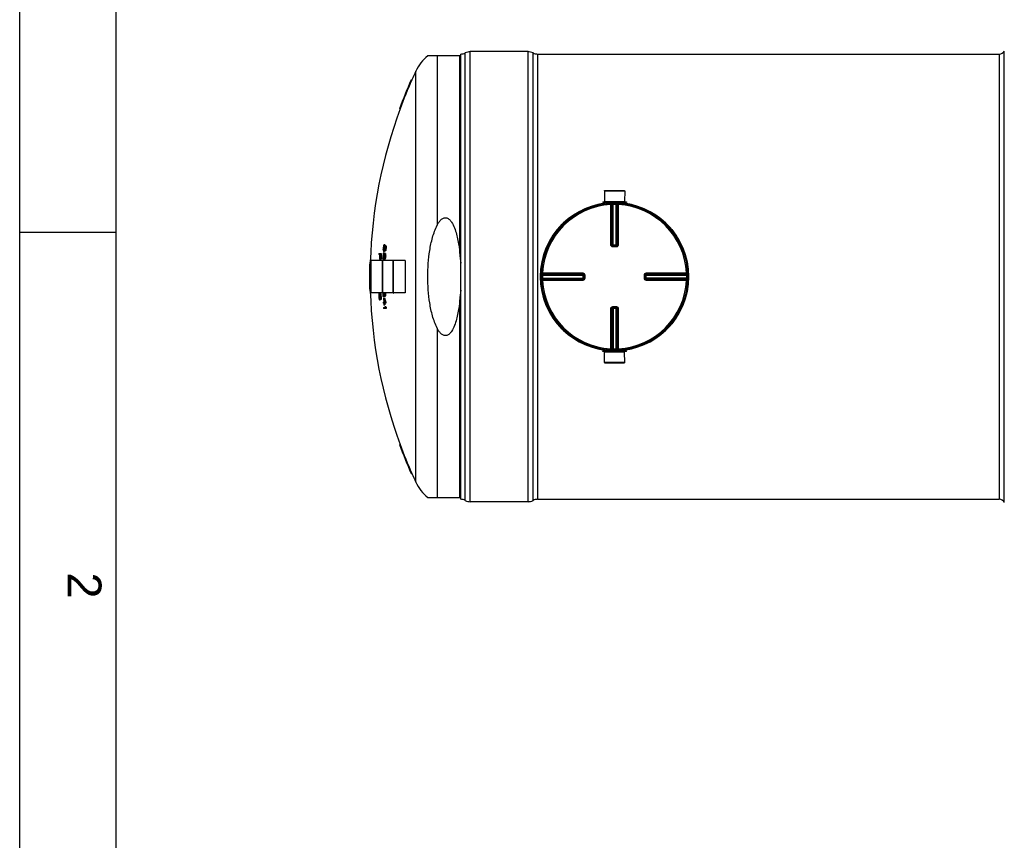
# Model space of a CAD drawing. Header units: millimetres. Extents: x 0 to 420, y 0 to 297.
# Tile 2 of 31: x 0 to 102, y 85 to 171. Entities that reach past the tile are written whole.
import ezdxf

# ---------------------------------------------------------------- set-up
doc = ezdxf.new("R2010")
doc.units = ezdxf.units.MM
doc.header["$LTSCALE"] = 23.1
doc.layers.get('0').update_dxf_attribs({"linetype": 'CONTINUOUS'})
for name, color, linetype in [('01_GLOBAL', 7, 'CONTINUOUS'), ('AXES_REF', 7, 'CONTINUOUS'), ('SURFACES', 7, 'CONTINUOUS')]:
    doc.layers.add(name, color=color, linetype=linetype)
doc.styles.add('TEXTSTYLE_2', font='arial.ttf')

# ---------------------------------------------------------------- blocks, each defined once
blk = doc.blocks.new('MARGEA3_BL0', base_point=(210.000078, 148.5))
at = {"color": 7, "linetype": 'Continuous'}
for p, q in [((0.000078, 0), (0.000078, 297)), ((10.000078, 287.000001), (10.000078, 10.000001)), ((0.000078, 148.500001), (10.000078, 148.500001))]:
    blk.add_line(p, q, dxfattribs=at)
at = {"color": 7, "linetype": 'Continuous', "style": 'TEXTSTYLE_2', "oblique": 0.00001872}
blk.add_text('2', height=3.5, rotation=270, dxfattribs=at).set_placement((5.000078, 113.125001))

msp = doc.modelspace()

# ---------------------------------------------------------------- linework, layer by layer
at = {"color": 7, "linetype": 'Continuous'}
for p, q in [((0, 0), (0, 297)), ((45.86, 120.72), (45.86, 167)), ((52.86, 167.25), (46.86, 167.25)), ((53.86, 167), (101.86, 167)), ((45.86, 166.81), (42.44, 166.81)), ((40.72, 164.31), (40.78, 164.31)), ((39.5, 161.31), (39.57, 161.31)), ((60.81, 152.79), (60.81, 151.69)), ((60.81, 152.79), (62.92, 152.79)), ((62.92, 152.79), (62.91, 151.69)), ((60.63, 151.64), (60.63, 151.56)), ((60.63, 151.64), (63.09, 151.64)), ((60.63, 151.56), (63.09, 151.56)), ((60.81, 151.69), (60.86, 151.64)), ((60.81, 151.69), (62.91, 151.69)), ((60.81, 151.55), (60.81, 151.48)), ((62.91, 151.69), (62.86, 151.64)), ((62.91, 151.55), (62.91, 151.48)), ((63.09, 151.64), (63.09, 151.56)), ((37.82, 146.59), (37.81, 146.67)), ((37.9, 146.76), (37.84, 146.76)), ((37.84, 146.76), (37.84, 146.69)), ((37.9, 146.69), (37.84, 146.69)), ((37.84, 146.69), (37.84, 146.63)), ((37.89, 146.63), (37.84, 146.63)), ((37.86, 146.99), (37.85, 146.91)), ((37.91, 146.91), (37.85, 146.91)), ((37.93, 146.48), (37.85, 146.48)), ((37.92, 146.99), (37.86, 146.99)), ((37.86, 146.59), (37.87, 146.59)), ((37.94, 147.04), (37.87, 147.04)), ((37.95, 147.06), (37.89, 147.06)), ((37.89, 146.63), (37.9, 146.69)), ((37.95, 146.52), (37.89, 146.52)), ((37.96, 147.18), (37.9, 147.18)), ((37.9, 146.69), (37.91, 146.76)), ((37.9, 146.76), (37.9, 146.7)), ((37.92, 146.99), (37.91, 146.91)), ((37.91, 146.88), (37.92, 146.95)), ((37.93, 146.67), (37.91, 146.59)), ((37.97, 146.59), (37.91, 146.59)), ((37.94, 147.04), (37.92, 146.99)), ((37.92, 146.95), (37.94, 147.03)), ((37.98, 146.67), (37.93, 146.67)), ((37.95, 146.93), (37.94, 146.88)), ((38.01, 146.88), (37.94, 146.88)), ((38, 146.76), (37.94, 146.76)), ((37.96, 146.99), (37.95, 146.93)), ((38.01, 146.93), (37.95, 146.93)), ((37.96, 146.54), (37.95, 146.52)), ((38, 146.99), (37.96, 146.99)), ((37.97, 146.58), (37.96, 146.54)), ((37.97, 146.65), (37.98, 146.67)), ((38.03, 146.54), (37.97, 146.54)), ((37.98, 147.12), (38.06, 147.12)), ((37.99, 147.01), (37.98, 147.01)), ((37.98, 146.67), (38, 146.71)), ((38.04, 146.56), (37.98, 146.56)), ((38, 146.76), (37.99, 146.69)), ((38.01, 146.93), (38, 146.99)), ((38, 146.71), (38, 146.76)), ((38.07, 146.61), (38, 146.61)), ((38.01, 146.88), (38.01, 146.93)), ((38.01, 146.91), (38.01, 146.88)), ((38.08, 147.1), (38.02, 147.1)), ((38.09, 146.69), (38.02, 146.69)), ((38.1, 147.03), (38.03, 147.03)), ((38.03, 147.03), (38.04, 146.95)), ((38.1, 146.78), (38.03, 146.78)), ((38.1, 146.95), (38.04, 146.95)), ((38.04, 146.95), (38.04, 146.88)), ((38.1, 146.88), (38.04, 146.88)), ((38.1, 147.03), (38.1, 146.95)), ((38.1, 146.95), (38.1, 146.88)), ((61.67, 147.06), (61.67, 147.06)), ((61.67, 147.06), (62.05, 147.06)), ((62.06, 147.06), (62.05, 147.06)), ((36.5, 145.52), (36.5, 142.2)), ((37.43, 146.15), (37.35, 146.15)), ((37.36, 146.27), (37.6, 146.27)), ((37.49, 145.67), (37.41, 145.67)), ((37.51, 146.15), (37.46, 146.15)), ((37.57, 145.59), (37.49, 145.59)), ((37.73, 142.15), (37.73, 145.57)), ((37.73, 145.57), (37.77, 145.57)), ((37.78, 145.75), (37.77, 145.83)), ((37.77, 142.15), (37.77, 145.57)), ((37.81, 146.14), (37.8, 146.07)), ((37.86, 146.07), (37.8, 146.07)), ((37.86, 145.92), (37.8, 145.92)), ((37.8, 145.92), (37.8, 145.84)), ((37.86, 145.84), (37.8, 145.84)), ((37.8, 145.84), (37.8, 145.79)), ((37.85, 145.79), (37.8, 145.79)), ((37.87, 146.14), (37.81, 146.14)), ((37.89, 145.64), (37.81, 145.64)), ((37.82, 145.75), (37.83, 145.75)), ((37.89, 146.2), (37.83, 146.2)), ((37.9, 146.22), (37.84, 146.22)), ((37.91, 146.33), (37.85, 146.33)), ((37.85, 145.79), (37.86, 145.84)), ((37.91, 145.68), (37.85, 145.68)), ((37.87, 146.14), (37.86, 146.07)), ((37.86, 145.84), (37.87, 145.92)), ((37.86, 145.92), (37.86, 145.86)), ((37.89, 146.2), (37.87, 146.14)), ((37.87, 146.03), (37.88, 146.11)), ((37.88, 145.83), (37.87, 145.75)), ((37.93, 145.75), (37.87, 145.75)), ((37.88, 146.11), (37.89, 146.18)), ((37.94, 145.83), (37.88, 145.83)), ((37.96, 145.92), (37.89, 145.92)), ((37.91, 146.09), (37.9, 146.03)), ((37.96, 146.03), (37.9, 146.03)), ((37.92, 146.14), (37.91, 146.09)), ((37.96, 146.09), (37.91, 146.09)), ((37.92, 145.7), (37.91, 145.68)), ((37.96, 146.14), (37.92, 146.14)), ((37.93, 145.73), (37.92, 145.7)), ((37.93, 146.28), (38.01, 146.28)), ((37.94, 146.16), (37.93, 146.16)), ((37.93, 145.81), (37.94, 145.83)), ((37.99, 145.69), (37.93, 145.69)), ((37.94, 145.83), (37.95, 145.86)), ((38, 145.71), (37.94, 145.71)), ((37.96, 145.92), (37.95, 145.85)), ((37.95, 145.86), (37.96, 145.92)), ((37.96, 146.09), (37.96, 146.14)), ((37.97, 146.03), (37.96, 146.09)), ((37.96, 146.06), (37.96, 146.03)), ((38.03, 145.77), (37.96, 145.77)), ((38.03, 146.26), (37.97, 146.26)), ((38.04, 145.84), (37.98, 145.84)), ((38.05, 146.18), (37.99, 146.18)), ((37.99, 146.18), (37.99, 146.11)), ((38.05, 146.11), (37.99, 146.11)), ((37.99, 146.11), (37.99, 146.03)), ((38.06, 146.03), (37.99, 146.03)), ((38.05, 145.94), (37.99, 145.94)), ((38.05, 146.18), (38.05, 146.11)), ((38.05, 146.11), (38.06, 146.03)), ((38.83, 142.15), (38.83, 145.57)), ((38.83, 145.57), (38.87, 145.57)), ((38.87, 142.15), (38.87, 145.57)), ((40.1, 145.52), (40.1, 142.2)), ((36.41, 145.36), (36.47, 145.36)), ((36.38, 143.96), (36.47, 143.96)), ((36.38, 143.76), (36.47, 143.76)), ((58.66, 144.05), (58.66, 144.05)), ((58.66, 144.05), (58.66, 144.04)), ((58.66, 144.04), (58.66, 143.67)), ((58.66, 143.67), (58.66, 143.66)), ((58.66, 143.66), (58.66, 143.66)), ((65.06, 144.04), (65.07, 144.05)), ((65.06, 143.67), (65.06, 144.04)), ((65.07, 143.66), (65.06, 143.67)), ((36.41, 142.36), (36.47, 142.36)), ((37.43, 141.94), (37.36, 141.94)), ((37.36, 141.94), (37.36, 141.88)), ((37.42, 141.88), (37.36, 141.88)), ((37.36, 141.88), (37.36, 141.79)), ((37.42, 141.79), (37.36, 141.79)), ((37.36, 141.79), (37.37, 141.69)), ((37.43, 141.69), (37.37, 141.69)), ((37.37, 141.69), (37.38, 141.64)), ((37.45, 142.01), (37.38, 142.01)), ((37.44, 141.64), (37.38, 141.64)), ((37.4, 142.12), (37.5, 142.12)), ((37.46, 141.56), (37.4, 141.56)), ((37.43, 142.03), (37.41, 142.03)), ((37.43, 141.94), (37.42, 141.88)), ((37.42, 141.88), (37.42, 141.79)), ((37.42, 141.79), (37.43, 141.69)), ((37.43, 141.69), (37.44, 141.64)), ((37.43, 141.54), (37.45, 141.54)), ((37.52, 141.45), (37.43, 141.45)), ((37.52, 142.1), (37.45, 142.1)), ((37.45, 142.02), (37.45, 142.01)), ((37.46, 141.56), (37.47, 141.56)), ((37.53, 142.09), (37.47, 142.09)), ((37.55, 142.05), (37.48, 142.05)), ((37.49, 141.88), (37.48, 141.94)), ((37.54, 141.47), (37.48, 141.47)), ((37.55, 141.49), (37.49, 141.49)), ((37.56, 141.99), (37.5, 141.99)), ((37.5, 141.64), (37.5, 141.69)), ((37.58, 141.9), (37.51, 141.9)), ((37.57, 141.52), (37.51, 141.52)), ((37.58, 141.79), (37.52, 141.79)), ((37.59, 141.67), (37.52, 141.67)), ((37.58, 141.58), (37.52, 141.58)), ((37.73, 142.15), (37.77, 142.15)), ((37.85, 141.81), (37.77, 141.81)), ((37.84, 141.66), (37.93, 141.66)), ((37.94, 141.96), (37.9, 141.96)), ((37.92, 141.93), (37.93, 141.93)), ((38, 141.81), (37.93, 141.81)), ((37.94, 141.96), (37.95, 142.02)), ((37.95, 142.02), (37.95, 142.01)), ((37.95, 142.02), (37.95, 142.01)), ((38.02, 141.83), (37.95, 141.83)), ((37.97, 142.19), (37.98, 142.17)), ((37.97, 142.19), (37.98, 142.17)), ((37.98, 141.98), (37.97, 141.91)), ((38.03, 141.91), (37.97, 141.91)), ((38.04, 142.17), (37.98, 142.17)), ((38.04, 142.09), (37.98, 142.09)), ((38.04, 141.98), (37.98, 141.98)), ((38.04, 141.98), (38.03, 141.91)), ((38.04, 142.19), (38.04, 142.17)), ((38.04, 142.19), (38.04, 142.17)), ((38.83, 142.15), (38.87, 142.15)), ((37.8, 141.21), (37.86, 141.21)), ((37.87, 141.1), (37.8, 141.1)), ((37.83, 140.65), (38.01, 140.65)), ((38.12, 140.54), (37.84, 140.54)), ((37.97, 140.91), (37.88, 140.91)), ((37.89, 141.21), (37.98, 141.21)), ((38.09, 141.1), (37.89, 141.1)), ((37.97, 140.76), (38.07, 140.76)), ((38.08, 141.21), (38.02, 141.21)), ((38.11, 140.65), (38.05, 140.65)), ((61.67, 140.65), (61.67, 140.65)), ((62.05, 140.65), (61.67, 140.65)), ((62.05, 140.65), (62.06, 140.65)), ((60.81, 136.17), (60.81, 136.23)), ((62.91, 136.17), (62.91, 136.23)), ((60.63, 136.08), (60.63, 136.16)), ((63.09, 136.16), (60.63, 136.16)), ((63.09, 136.08), (60.63, 136.08)), ((60.81, 136.03), (60.86, 136.08)), ((60.81, 134.93), (60.81, 136.03)), ((62.91, 136.03), (60.81, 136.03)), ((62.91, 136.03), (62.86, 136.08)), ((62.92, 134.93), (62.91, 136.03)), ((63.09, 136.08), (63.09, 136.16)), ((62.92, 134.93), (60.81, 134.93)), ((39.5, 126.41), (39.57, 126.41)), ((40.72, 123.41), (40.78, 123.41)), ((42.44, 120.91), (45.86, 120.91)), ((52.86, 120.47), (46.86, 120.47)), ((53.86, 120.72), (101.86, 120.72))]:
    msp.add_line(p, q, dxfattribs=at)
at = {"color": 9, "linetype": 'Continuous'}
for p, q in [((46.33, 120.6), (46.33, 167.11)), ((46.86, 120.47), (46.86, 167.25)), ((52.86, 120.47), (52.86, 167.25)), ((53.39, 120.6), (53.39, 167.11)), ((53.86, 167), (53.86, 120.72)), ((43.41, 166.81), (43.41, 149.21)), ((45.76, 146.27), (45.76, 166.81)), ((60.81, 151.55), (61.48, 151.55)), ((62.25, 151.55), (62.91, 151.55)), ((61.47, 151.45), (61.47, 151.35)), ((61.47, 147.16), (61.47, 151.35)), ((61.57, 147.16), (61.57, 151.35)), ((61.6, 151.35), (61.6, 147.16)), ((61.7, 151.46), (61.7, 151.36)), ((61.7, 147.06), (61.7, 151.36)), ((62.03, 151.46), (62.02, 151.36)), ((62.02, 147.06), (62.02, 151.36)), ((62.12, 147.16), (62.12, 151.35)), ((62.15, 151.35), (62.15, 147.16)), ((62.25, 151.45), (62.25, 151.35)), ((62.25, 151.35), (62.25, 147.16)), ((61.57, 147.16), (61.6, 147.16)), ((61.67, 146.96), (61.67, 147.06)), ((61.86, 146.96), (61.67, 146.96)), ((61.7, 147.16), (62.02, 147.16)), ((62.05, 146.96), (61.86, 146.96)), ((62.05, 146.96), (62.05, 147.06)), ((62.12, 147.16), (62.15, 147.16)), ((36.51, 145.53), (36.51, 142.19)), ((40.09, 145.53), (40.09, 142.19)), ((54.26, 144.02), (54.36, 144.02)), ((54.26, 143.69), (54.36, 143.7)), ((54.27, 144.25), (54.37, 144.25)), ((54.27, 143.46), (54.37, 143.47)), ((54.36, 144.02), (58.66, 144.02)), ((54.36, 143.7), (58.66, 143.7)), ((54.37, 144.25), (58.56, 144.25)), ((54.37, 144.25), (54.54, 144.25)), ((54.37, 144.15), (58.56, 144.15)), ((54.37, 144.12), (58.56, 144.12)), ((58.56, 143.6), (54.37, 143.6)), ((58.56, 143.57), (54.37, 143.57)), ((58.56, 143.47), (54.37, 143.47)), ((57.25, 143.47), (57.14, 143.47)), ((58.56, 144.12), (58.56, 144.15)), ((58.56, 144.02), (58.56, 143.7)), ((58.56, 143.57), (58.56, 143.6)), ((58.76, 144.04), (58.66, 144.04)), ((58.76, 143.67), (58.66, 143.67)), ((58.76, 144.04), (58.76, 143.67)), ((64.97, 144.04), (65.06, 144.04)), ((64.97, 143.67), (64.97, 144.04)), ((64.97, 143.67), (65.06, 143.67)), ((65.06, 144.02), (69.36, 144.02)), ((69.36, 143.7), (65.06, 143.7)), ((65.16, 144.15), (65.16, 144.12)), ((65.16, 144.15), (69.35, 144.15)), ((65.16, 144.12), (69.35, 144.12)), ((65.16, 143.7), (65.16, 144.02)), ((65.16, 143.6), (65.16, 143.57)), ((69.35, 143.6), (65.16, 143.6)), ((69.35, 143.57), (65.16, 143.57)), ((65.17, 144.25), (69.35, 144.25)), ((69.35, 143.47), (65.17, 143.47)), ((69.45, 144.25), (69.35, 144.25)), ((69.45, 143.46), (69.35, 143.47)), ((69.46, 144.02), (69.36, 144.02)), ((69.46, 143.69), (69.36, 143.7)), ((45.76, 120.91), (45.76, 141.45)), ((61.47, 136.36), (61.47, 140.55)), ((61.6, 140.56), (61.57, 140.55)), ((61.57, 136.37), (61.57, 140.55)), ((61.6, 140.56), (61.6, 136.37)), ((61.67, 140.75), (61.67, 140.65)), ((61.67, 140.75), (61.86, 140.75)), ((61.7, 140.65), (61.7, 136.36)), ((62.02, 140.56), (61.7, 140.56)), ((61.86, 140.75), (62.05, 140.75)), ((62.02, 136.36), (62.02, 140.65)), ((62.05, 140.75), (62.05, 140.65)), ((62.12, 136.37), (62.12, 140.56)), ((62.15, 140.55), (62.12, 140.56)), ((62.15, 140.55), (62.15, 136.37)), ((62.25, 140.55), (62.25, 136.36)), ((43.41, 138.51), (43.41, 120.91)), ((61.47, 136.27), (61.47, 136.36)), ((61.7, 136.26), (61.7, 136.36)), ((62.03, 136.26), (62.02, 136.36)), ((62.25, 136.27), (62.25, 136.36)), ((61.48, 136.17), (60.81, 136.17)), ((62.91, 136.17), (62.25, 136.17))]:
    msp.add_line(p, q, dxfattribs=at)
for points in [[(56.7, 143.47), (56.59, 143.47), (56.48, 143.47), (56.36, 143.47), (56.25, 143.47), (56.12, 143.47), (56, 143.47), (55.87, 143.47), (55.74, 143.47), (55.61, 143.47), (55.47, 143.47), (55.32, 143.47), (55.18, 143.47), (55.02, 143.47), (54.87, 143.47), (54.7, 143.47), (54.54, 143.47)], [(55.02, 144.25), (55.18, 144.25), (55.32, 144.25), (55.47, 144.25), (55.61, 144.25), (55.74, 144.25), (55.87, 144.25), (56, 144.25), (56.13, 144.25), (56.25, 144.25), (56.36, 144.25), (56.48, 144.25), (56.59, 144.25), (56.71, 144.25), (56.82, 144.25)], [(57.03, 143.47), (56.92, 143.47), (56.81, 143.47)], [(58.56, 143.47), (58.42, 143.47), (58.29, 143.47), (58.16, 143.47), (58.03, 143.47), (57.91, 143.47), (57.8, 143.47), (57.68, 143.47), (57.57, 143.47), (57.46, 143.47)], [(57.57, 144.25), (57.68, 144.25), (57.8, 144.25)], [(57.91, 144.25), (58.03, 144.25), (58.16, 144.25), (58.29, 144.25), (58.42, 144.25), (58.56, 144.25)]]:
    msp.add_lwpolyline(points, dxfattribs=at)
at = {"color": 7, "linetype": 'Continuous'}
msp.add_circle((61.86, 143.86), 7.6, dxfattribs=at)
for centre, radius, start, end in [((45.86, 168), 1, 270, 298.0725), ((46.86, 166.12), 1.12, 90, 118.0725), ((52.86, 166.12), 1.12, 61.9275, 90), ((53.86, 168), 1, 241.9275, 270), ((86.79, 143.86), 50.41, 156.0651, 159.746), ((86.79, 143.86), 50.35, 156.0348, 159.7208), ((60.8, 151.55), 0.01, 0, 90), ((62.92, 151.55), 0.01, 90, 180), ((61.86, 143.86), 7.7, 97.8375, 262.1625), ((61.86, 143.86), 7.7, 277.8375, 82.1625), ((86.79, 143.86), 49.07, 176.4288, 176.6043), ((84.83, 146.24), 47.02, 179.36, 179.4743), ((84.85, 141.71), 47.32, 173.5754, 173.6896), ((62.22, 151.14), 24.82, 190.545, 190.7211), ((73.85, 139.48), 36.79, 168.0386, 168.1878), ((48.7, 151.23), 11.84, 203.415, 203.6128), ((86.79, 143.86), 49.04, 176.4268, 176.6024), ((53.44, 151.47), 16.33, 197.2333, 197.3711), ((52.39, 140.26), 16.07, 154.5742, 154.796), ((62.93, 139.27), 26.23, 162.7609, 162.8895), ((45.17, 141.2), 9.35, 141.1727, 141.3201), ((54.27, 139.6), 17.83, 156.7643, 156.8954), ((49.52, 140.09), 13.29, 151.0631, 151.2476), ((43.36, 141.42), 7.94, 133.5027, 133.699), ((86.79, 143.86), 49.01, 176.1169, 176.2488), ((62.92, 138.92), 26.16, 162.937, 163.1087), ((86.79, 143.86), 48.98, 176.4223, 176.5981), ((86.79, 143.86), 48.97, 176.4657, 176.5976), ((84.86, 141.6), 47.2, 173.7262, 173.8407), ((49.57, 140.09), 13.29, 151.0324, 151.2171), ((63.03, 139.1), 26.31, 162.296, 162.4673), ((45.23, 141.2), 9.35, 141.1553, 141.2848), ((86.79, 143.86), 48.94, 176.4637, 176.5956), ((86.79, 143.86), 48.94, 176.112, 176.2388), ((43.59, 141.04), 8.27, 132.6701, 132.8614), ((45.4, 140.86), 9.64, 140.3351, 140.4798), ((86.79, 143.86), 48.9, 176.7247, 176.8567), ((45.39, 140.43), 9.61, 140.4023, 140.5472), ((56.77, 139.07), 20.23, 158.1072, 158.2788), ((44.71, 151.73), 8.21, 215.094, 215.2541), ((43.05, 151.96), 7, 223.769, 223.982), ((86.79, 143.86), 48.88, 176.4592, 176.5913), ((86.79, 143.86), 48.87, 176.4589, 176.591), ((69.45, 138.73), 32.42, 165.7862, 165.9229), ((62.34, 151.76), 24.76, 190.8347, 191.0114), ((84.86, 141.53), 47.12, 173.6012, 173.7159), ((86.79, 143.86), 48.85, 176.4567, 176.5669), ((45.45, 140.43), 9.61, 140.3665, 140.5115), ((56.82, 139.07), 20.21, 158.0819, 158.2537), ((43.12, 151.96), 7, 223.8054, 224.0184), ((69.47, 138.73), 32.38, 165.7688, 165.9057), ((62.37, 151.76), 24.73, 190.8481, 191.0251), ((84.86, 141.53), 47.06, 173.5932, 173.708), ((86.79, 143.86), 48.78, 176.4522, 176.5625), ((36.51, 145.52), 0.01, 90, 180), ((86.79, 143.86), 49.49, 177.2097, 177.3401), ((86.79, 143.86), 49.41, 177.3356, 177.9014), ((86.79, 143.86), 49.39, 177.3344, 177.9004), ((86.79, 143.86), 49.34, 177.3316, 177.9854), ((86.79, 143.86), 49.31, 177.1994, 177.9844), ((86.79, 143.86), 49.25, 177.1959, 177.9819), ((86.79, 143.86), 49.07, 177.4155, 177.5908), ((84.83, 146.2), 47.06, 180.3467, 180.4609), ((73.77, 139.26), 36.64, 168.9979, 169.1472), ((84.85, 141.68), 47.27, 174.5574, 174.6715), ((62.27, 150.73), 25, 191.4869, 191.6623), ((48.77, 150.62), 12.04, 204.2242, 204.42), ((52.22, 139.73), 15.83, 155.4077, 155.6315), ((86.79, 143.86), 49.04, 177.4141, 177.5895), ((53.52, 150.93), 16.53, 198.1158, 198.2526), ((62.79, 138.89), 26.01, 163.6818, 163.8109), ((43.23, 140.76), 7.74, 134.0045, 134.2038), ((45.02, 140.57), 9.14, 141.8052, 141.9546), ((54.11, 139.09), 17.59, 157.621, 157.753), ((49.36, 139.51), 13.06, 151.8447, 152.0312), ((86.79, 143.86), 49.01, 177.1051, 177.2368), ((62.78, 138.54), 25.93, 163.8577, 164.0301), ((86.79, 143.86), 48.98, 177.4108, 177.5865), ((86.79, 143.86), 48.97, 177.4543, 177.5861), ((84.85, 141.57), 47.16, 174.7103, 174.8247), ((62.89, 138.72), 26.08, 163.2147, 163.3867), ((45.08, 140.57), 9.14, 141.7882, 141.9195), ((86.79, 143.86), 48.94, 177.4529, 177.5847), ((49.41, 139.51), 13.05, 151.8145, 152.0012), ((86.79, 143.86), 48.94, 177.1015, 177.2282), ((43.45, 140.39), 8.07, 133.1578, 133.3521), ((45.25, 140.23), 9.42, 140.9542, 141.1009), ((86.79, 143.86), 48.9, 177.7145, 177.8464), ((45.24, 139.8), 9.39, 141.018, 141.165), ((44.76, 151.06), 8.39, 215.7255, 215.8833), ((56.61, 138.6), 19.98, 158.9812, 159.154), ((43.08, 151.28), 7.17, 224.2524, 224.4621), ((86.79, 143.86), 48.88, 177.4497, 177.5817), ((86.79, 143.86), 48.87, 177.4494, 177.5814), ((69.35, 138.45), 32.22, 166.7324, 166.8694), ((62.4, 151.35), 24.95, 191.7763, 191.9523), ((84.85, 141.5), 47.07, 174.587, 174.7016), ((86.79, 143.86), 48.85, 177.4479, 177.5579), ((45.3, 139.8), 9.39, 140.9825, 141.1295), ((56.65, 138.6), 19.96, 158.9569, 159.1298), ((43.15, 151.28), 7.17, 224.2887, 224.4985), ((62.43, 151.35), 24.92, 191.7908, 191.967), ((69.37, 138.45), 32.19, 166.7161, 166.8533), ((84.86, 141.5), 47.01, 174.5801, 174.6949), ((86.79, 143.86), 48.78, 177.4446, 177.5548), ((40.09, 145.52), 0.01, 0, 90), ((86.79, 143.86), 50.41, 178.2948, 179.8863), ((86.79, 143.86), 50.35, 178.2927, 179.8862), ((86.79, 143.86), 50.41, 180.1137, 181.7052), ((86.79, 143.86), 50.38, 179.8863, 180.1137), ((86.79, 143.86), 50.35, 180.1138, 181.7073), ((86.79, 143.86), 50.32, 179.8861, 180.1139), ((36.51, 142.2), 0.01, 180, 270), ((73.36, 139.05), 36.13, 175.3366, 175.4858), ((85.4, 142.22), 48.06, 180.383, 180.5171), ((85.41, 145.38), 48.2, 184.276, 184.4101), ((61.87, 138.04), 24.84, 170.7164, 170.8479), ((73.56, 147.57), 36.68, 189.2453, 189.3937), ((47.92, 138.21), 11.24, 159.819, 160.0224), ((52.85, 137.88), 16.01, 165.0487, 165.3264), ((62.29, 147.69), 25.66, 193.7663, 193.8956), ((43.49, 138.6), 7.05, 150.1738, 150.3494), ((40.86, 138.7), 4.87, 135.2929, 135.6026), ((40.38, 138.48), 4.63, 129.9113, 130.2717), ((53.36, 147.16), 16.92, 199.0743, 199.3433), ((48.44, 146.47), 12.12, 204.1108, 204.3052), ((40.63, 145.65), 5.21, 231.6658, 231.9995), ((43.93, 145.75), 7.81, 213.1616, 213.3262), ((41.17, 145.46), 5.49, 226.7666, 227.0531), ((41.24, 146.23), 5.6, 227.1665, 227.4493), ((40.73, 146.27), 5.37, 232.1503, 232.4775), ((52.89, 137.88), 15.99, 165.031, 165.309), ((53.41, 147.16), 16.9, 199.0963, 199.3656), ((44.06, 146.51), 7.94, 213.7362, 213.8991), ((40.51, 137.87), 4.77, 129.3725, 129.7258), ((53.47, 147.67), 16.99, 199.4741, 199.7426), ((40.99, 137.94), 4.97, 134.83, 135.1356), ((48.59, 147.2), 12.24, 204.6998, 204.8932), ((62.38, 148.28), 25.66, 194.056, 194.1855), ((52.97, 137.38), 16.05, 164.6278, 164.9054), ((43.66, 137.86), 7.16, 149.5343, 149.7083), ((84.83, 145.81), 47.5, 184.7418, 184.8553), ((48.1, 137.5), 11.33, 159.1847, 159.3874), ((41.3, 146.24), 5.61, 227.202, 227.4848), ((73.61, 148.01), 36.61, 189.4698, 189.6186), ((84.82, 141.74), 47.31, 179.95, 180.0635), ((85.41, 145.53), 48.04, 184.3343, 184.4689), ((61.97, 137.45), 24.8, 170.4207, 170.5525), ((44.11, 146.52), 7.94, 213.7691, 213.9321), ((85.4, 142.07), 47.88, 180.3409, 180.4755), ((73.41, 138.61), 36.02, 175.119, 175.2687), ((41.05, 137.94), 4.98, 134.7943, 135.1), ((48.64, 147.2), 12.23, 204.7269, 204.9204), ((43.72, 137.85), 7.15, 149.5031, 149.6772), ((62.41, 148.28), 25.63, 194.0728, 194.2025), ((48.15, 137.49), 11.32, 159.161, 159.3639), ((73.63, 148.01), 36.57, 189.4814, 189.6304), ((62.01, 137.45), 24.77, 170.409, 170.5409), ((85.41, 145.53), 47.98, 184.3397, 184.4745), ((85.41, 142.07), 47.82, 180.3413, 180.4761), ((73.43, 138.61), 35.97, 175.1129, 175.2628), ((86.79, 143.86), 49.07, 181.9972, 182.3872), ((86.79, 143.86), 49.04, 181.9512, 182.3883), ((65.69, 149.16), 28.74, 194.0506, 194.704), ((65.38, 149.24), 28.42, 194.3691, 194.8352), ((86.79, 143.86), 48.98, 182.1111, 182.3914), ((86.79, 143.86), 49, 182.5659, 183.0927), ((60.29, 148.95), 23.58, 198.0088, 199.1625), ((60.42, 148.88), 23.72, 198.0544, 198.8662), ((86.79, 143.86), 48.97, 182.7211, 183.0945), ((54.22, 148.71), 17.71, 202.7175, 202.8491), ((65.4, 149.24), 28.38, 194.3865, 194.7377), ((49.52, 148.3), 13.24, 208.6023, 208.7874), ((43.42, 147.65), 8.02, 226.5224, 226.7174), ((53.72, 136.49), 16.69, 160.8698, 161.006), ((60.33, 148.95), 23.55, 198.0301, 199.1851), ((43.1, 136.74), 7.24, 135.3247, 135.533), ((86.79, 143.86), 48.87, 181.9583, 182.0448), ((84.84, 141.36), 46.89, 179.0854, 179.2), ((62.43, 136.54), 25.04, 167.6311, 167.8067), ((86.79, 143.86), 48.91, 182.982, 183.0984), ((86.79, 143.86), 48.85, 181.9798, 182.0679), ((85.42, 141.75), 47.44, 179.5814, 179.7173), ((43.16, 136.73), 7.24, 135.2884, 135.4967), ((62.46, 136.54), 25.01, 167.6159, 167.7917), ((86.79, 143.86), 48.78, 181.9824, 182.0705), ((85.42, 141.75), 47.38, 179.5809, 179.7169), ((40.09, 142.2), 0.01, 270, 360), ((86.79, 143.86), 49.07, 183.0887, 183.2203), ((86.79, 143.86), 49.07, 183.7467, 183.8784), ((86.79, 143.86), 49, 183.2245, 183.4441), ((86.79, 143.86), 48.97, 183.2263, 183.446), ((86.79, 143.86), 48.91, 183.2304, 183.4504), ((59.64, 148.57), 23.03, 199.8098, 200.1076), ((59.69, 148.66), 23.08, 200.0137, 200.3113), ((86.79, 143.86), 48.85, 183.1026, 183.2348), ((86.79, 143.86), 48.85, 183.7637, 183.8959), ((59.73, 148.66), 23.05, 200.0372, 200.335), ((86.79, 143.86), 48.78, 183.1066, 183.2389), ((86.79, 143.86), 48.78, 183.7684, 183.9009), ((60.8, 136.17), 0.01, 270, 360), ((62.92, 136.17), 0.01, 180, 270), ((86.79, 143.86), 50.41, 200.254, 203.9349), ((86.79, 143.86), 50.35, 200.2792, 203.9652), ((45.86, 119.72), 1, 61.9275, 90), ((46.86, 121.59), 1.12, 241.9275, 270), ((52.86, 121.59), 1.12, 270, 298.0725), ((53.86, 119.72), 1, 90, 118.0725)]:
    msp.add_arc(centre, radius, start, end, dxfattribs=at)
at = {"color": 9, "linetype": 'Continuous'}
for centre, radius, start, end in [((61.86, 143.86), 7.5, 92.9675, 177.0325), ((61.96, 143.86), 7.5, 92.7532, 92.9681), ((61.86, 143.86), 7.5, 88.764, 91.236), ((61.76, 143.86), 7.5, 87.0319, 87.2468), ((61.86, 143.86), 7.5, 2.9675, 87.0325), ((61.68, 147.17), 0.107, 252.9521, 258.38), ((61.68, 147.17), 0.105, 258.3693, 264.7148), ((61.7, 155.54), 8.38, 269.8492, 269.9994), ((62.02, 155.54), 8.38, 270.0006, 270.1484), ((62.02, 147.16), 0.103, 285.3408, 292.579), ((62.02, 147.16), 0.103, 292.5652, 299.8139), ((61.86, 143.86), 7.5, 178.7642, 181.2358), ((61.86, 143.76), 7.5, 177.0319, 177.2468), ((61.86, 143.96), 7.5, 182.7532, 182.9681), ((61.86, 143.86), 7.5, 182.9675, 267.0325), ((50.18, 144.02), 8.38, 0.0006, 0.1508), ((50.18, 143.7), 8.38, 359.8516, 359.9994), ((58.56, 143.7), 0.103, 337.421, 344.6592), ((58.56, 143.7), 0.103, 330.1861, 337.4348), ((58.55, 143.67), 0.106, 345.1861, 349.982), ((58.56, 143.7), 0.101, 344.6659, 348.0155), ((58.55, 143.67), 0.105, 349.9788, 354.5832), ((61.86, 143.86), 7.5, 272.9675, 357.0325), ((65.17, 144.04), 0.107, 162.9521, 168.38), ((65.17, 144.02), 0.103, 150.1861, 157.4348), ((65.17, 144.04), 0.105, 168.3693, 174.7148), ((65.17, 144.02), 0.103, 157.421, 164.6592), ((73.54, 144.02), 8.38, 179.8516, 179.9994), ((73.54, 143.7), 8.38, 180.0006, 180.1508), ((61.86, 143.76), 7.5, 2.7532, 2.9681), ((61.86, 143.96), 7.5, 357.0319, 357.2468), ((61.87, 143.86), 7.5, 358.7642, 1.2358), ((61.7, 140.55), 0.103, 112.5652, 119.8139), ((61.7, 140.55), 0.103, 105.3408, 112.579), ((61.7, 132.17), 8.38, 90.0006, 90.1484), ((62.02, 132.17), 8.38, 89.8492, 89.9994), ((62.05, 140.55), 0.105, 78.3693, 84.7148), ((62.05, 140.55), 0.107, 72.9521, 78.38), ((61.96, 143.85), 7.5, 267.0319, 267.2468), ((61.86, 143.85), 7.5, 268.764, 271.236), ((61.76, 143.85), 7.5, 272.7532, 272.9681)]:
    msp.add_arc(centre, radius, start, end, dxfattribs=at)
for points, knots in [([(61.47, 151.45), (61.49, 151.45), (61.55, 151.43), (61.57, 151.37), (61.57, 151.35)], [0, 0, 0, 0, 0.498597, 1, 1, 1, 1]), ([(61.57, 151.35), (61.57, 151.35), (61.54, 151.35), (61.5, 151.35), (61.47, 151.35)], [0, 0, 0, 0, 0.109199, 1, 1, 1, 1]), ([(61.5, 151.45), (61.52, 151.45), (61.58, 151.43), (61.6, 151.37), (61.6, 151.35)], [0, 0, 0, 0, 0.498599, 1, 1, 1, 1]), ([(61.6, 151.35), (61.6, 151.35), (61.64, 151.35), (61.67, 151.36), (61.7, 151.36)], [0, 0, 0, 0, 0.10812, 1, 1, 1, 1]), ([(62.02, 151.36), (62.03, 151.36), (62.07, 151.35), (62.1, 151.35), (62.12, 151.35)], [0, 0, 0, 0, 0.349353, 1, 1, 1, 1]), ([(62.23, 151.45), (62.2, 151.45), (62.15, 151.43), (62.12, 151.37), (62.12, 151.35)], [0, 0, 0, 0, 0.498599, 1, 1, 1, 1]), ([(62.25, 151.45), (62.23, 151.45), (62.17, 151.43), (62.15, 151.37), (62.15, 151.35)], [0, 0, 0, 0, 0.498501, 1, 1, 1, 1]), ([(62.25, 151.35), (62.24, 151.35), (62.21, 151.35), (62.17, 151.35), (62.15, 151.35)], [0, 0, 0, 0, 0.353705, 1, 1, 1, 1]), ([(61.47, 147.16), (61.48, 147.16), (61.52, 147.16), (61.55, 147.16), (61.57, 147.16)], [0, 0, 0, 0, 0.353802, 1, 1, 1, 1]), ([(61.67, 146.96), (61.62, 146.96), (61.52, 147), (61.47, 147.11), (61.47, 147.16)], [0, 0, 0, 0, 0.499448, 1, 1, 1, 1]), ([(61.6, 147.16), (61.6, 147.16), (61.63, 147.16), (61.65, 147.16), (61.68, 147.16)], [0, 0, 0, 0, 0.107786, 1, 1, 1, 1]), ([(62.12, 147.16), (62.12, 147.16), (62.09, 147.16), (62.07, 147.16), (62.04, 147.16)], [0, 0, 0, 0, 0.107786, 1, 1, 1, 1]), ([(62.25, 147.16), (62.25, 147.11), (62.21, 147), (62.1, 146.96), (62.05, 146.96)], [0, 0, 0, 0, 0.499825, 1, 1, 1, 1]), ([(62.25, 147.16), (62.24, 147.16), (62.21, 147.16), (62.17, 147.16), (62.15, 147.16)], [0, 0, 0, 0, 0.353802, 1, 1, 1, 1]), ([(54.27, 144.25), (54.27, 144.22), (54.29, 144.17), (54.35, 144.15), (54.37, 144.15)], [0, 0, 0, 0, 0.498501, 1, 1, 1, 1]), ([(54.27, 144.22), (54.27, 144.2), (54.29, 144.14), (54.34, 144.12), (54.37, 144.12)], [0, 0, 0, 0, 0.498599, 1, 1, 1, 1]), ([(54.27, 143.49), (54.27, 143.52), (54.29, 143.57), (54.34, 143.6), (54.37, 143.6)], [0, 0, 0, 0, 0.498599, 1, 1, 1, 1]), ([(54.27, 143.46), (54.27, 143.49), (54.29, 143.55), (54.35, 143.57), (54.37, 143.57)], [0, 0, 0, 0, 0.498597, 1, 1, 1, 1]), ([(54.36, 144.02), (54.36, 144.03), (54.36, 144.06), (54.36, 144.1), (54.37, 144.12)], [0, 0, 0, 0, 0.349353, 1, 1, 1, 1]), ([(54.37, 143.6), (54.37, 143.6), (54.36, 143.63), (54.36, 143.67), (54.36, 143.7)], [0, 0, 0, 0, 0.10812, 1, 1, 1, 1]), ([(54.37, 144.25), (54.37, 144.23), (54.37, 144.2), (54.37, 144.17), (54.37, 144.15)], [0, 0, 0, 0, 0.353705, 1, 1, 1, 1]), ([(54.37, 143.57), (54.37, 143.56), (54.37, 143.53), (54.37, 143.5), (54.37, 143.47)], [0, 0, 0, 0, 0.109199, 1, 1, 1, 1]), ([(58.56, 144.25), (58.56, 144.23), (58.56, 144.2), (58.56, 144.17), (58.56, 144.15)], [0, 0, 0, 0, 0.353799, 1, 1, 1, 1]), ([(58.56, 144.25), (58.61, 144.25), (58.71, 144.2), (58.76, 144.09), (58.76, 144.04)], [0, 0, 0, 0, 0.499829, 1, 1, 1, 1]), ([(58.56, 144.04), (58.56, 144.05), (58.56, 144.08), (58.56, 144.1), (58.56, 144.12)], [0, 0, 0, 0, 0.367922, 1, 1, 1, 1]), ([(58.76, 143.67), (58.76, 143.62), (58.71, 143.51), (58.61, 143.47), (58.56, 143.47)], [0, 0, 0, 0, 0.500171, 1, 1, 1, 1]), ([(58.56, 143.67), (58.56, 143.66), (58.56, 143.64), (58.56, 143.61), (58.56, 143.6)], [0, 0, 0, 0, 0.367736, 1, 1, 1, 1]), ([(58.56, 143.47), (58.56, 143.48), (58.56, 143.51), (58.56, 143.55), (58.56, 143.57)], [0, 0, 0, 0, 0.353802, 1, 1, 1, 1]), ([(64.97, 144.04), (64.97, 144.09), (65.01, 144.2), (65.11, 144.25), (65.17, 144.25)], [0, 0, 0, 0, 0.499448, 1, 1, 1, 1]), ([(65.17, 143.47), (65.11, 143.47), (65.01, 143.51), (64.97, 143.62), (64.97, 143.67)], [0, 0, 0, 0, 0.499825, 1, 1, 1, 1]), ([(65.17, 144.25), (65.17, 144.23), (65.17, 144.2), (65.17, 144.17), (65.16, 144.15)], [0, 0, 0, 0, 0.353802, 1, 1, 1, 1]), ([(65.16, 144.04), (65.16, 144.05), (65.16, 144.08), (65.16, 144.1), (65.16, 144.12)], [0, 0, 0, 0, 0.367736, 1, 1, 1, 1]), ([(65.16, 143.67), (65.16, 143.66), (65.16, 143.64), (65.16, 143.61), (65.16, 143.6)], [0, 0, 0, 0, 0.367922, 1, 1, 1, 1]), ([(65.17, 143.47), (65.17, 143.48), (65.17, 143.51), (65.17, 143.55), (65.16, 143.57)], [0, 0, 0, 0, 0.353802, 1, 1, 1, 1]), ([(69.45, 144.25), (69.45, 144.22), (69.43, 144.17), (69.38, 144.15), (69.35, 144.15)], [0, 0, 0, 0, 0.498597, 1, 1, 1, 1]), ([(69.35, 144.15), (69.35, 144.15), (69.35, 144.18), (69.35, 144.22), (69.35, 144.25)], [0, 0, 0, 0, 0.109199, 1, 1, 1, 1]), ([(69.45, 144.22), (69.45, 144.2), (69.43, 144.14), (69.38, 144.12), (69.35, 144.12)], [0, 0, 0, 0, 0.498599, 1, 1, 1, 1]), ([(69.35, 144.12), (69.35, 144.11), (69.36, 144.08), (69.36, 144.05), (69.36, 144.02)], [0, 0, 0, 0, 0.10812, 1, 1, 1, 1]), ([(69.36, 143.7), (69.36, 143.68), (69.36, 143.65), (69.36, 143.62), (69.35, 143.6)], [0, 0, 0, 0, 0.349353, 1, 1, 1, 1]), ([(69.45, 143.49), (69.45, 143.52), (69.43, 143.57), (69.38, 143.6), (69.35, 143.6)], [0, 0, 0, 0, 0.498599, 1, 1, 1, 1]), ([(69.45, 143.46), (69.45, 143.49), (69.43, 143.55), (69.38, 143.57), (69.35, 143.57)], [0, 0, 0, 0, 0.498501, 1, 1, 1, 1]), ([(69.35, 143.47), (69.35, 143.48), (69.35, 143.51), (69.36, 143.55), (69.35, 143.57)], [0, 0, 0, 0, 0.353705, 1, 1, 1, 1]), ([(61.47, 140.55), (61.47, 140.6), (61.52, 140.71), (61.62, 140.75), (61.67, 140.75)], [0, 0, 0, 0, 0.499825, 1, 1, 1, 1]), ([(61.47, 140.55), (61.48, 140.55), (61.52, 140.55), (61.55, 140.55), (61.57, 140.55)], [0, 0, 0, 0, 0.353802, 1, 1, 1, 1]), ([(61.6, 140.56), (61.6, 140.56), (61.63, 140.56), (61.66, 140.56), (61.68, 140.56)], [0, 0, 0, 0, 0.107786, 1, 1, 1, 1]), ([(62.05, 140.75), (62.1, 140.75), (62.21, 140.71), (62.25, 140.6), (62.25, 140.55)], [0, 0, 0, 0, 0.499448, 1, 1, 1, 1]), ([(62.12, 140.56), (62.12, 140.56), (62.09, 140.56), (62.07, 140.56), (62.05, 140.56)], [0, 0, 0, 0, 0.107786, 1, 1, 1, 1]), ([(62.25, 140.55), (62.24, 140.55), (62.21, 140.55), (62.17, 140.55), (62.15, 140.55)], [0, 0, 0, 0, 0.353802, 1, 1, 1, 1]), ([(61.47, 136.27), (61.49, 136.27), (61.55, 136.29), (61.57, 136.34), (61.57, 136.37)], [0, 0, 0, 0, 0.498501, 1, 1, 1, 1]), ([(61.47, 136.36), (61.48, 136.36), (61.52, 136.37), (61.55, 136.36), (61.57, 136.37)], [0, 0, 0, 0, 0.353705, 1, 1, 1, 1]), ([(61.5, 136.27), (61.52, 136.26), (61.58, 136.28), (61.6, 136.34), (61.6, 136.37)], [0, 0, 0, 0, 0.498599, 1, 1, 1, 1]), ([(61.7, 136.36), (61.69, 136.36), (61.66, 136.36), (61.62, 136.36), (61.6, 136.37)], [0, 0, 0, 0, 0.349353, 1, 1, 1, 1]), ([(62.12, 136.37), (62.12, 136.36), (62.09, 136.36), (62.05, 136.36), (62.02, 136.36)], [0, 0, 0, 0, 0.10812, 1, 1, 1, 1]), ([(62.23, 136.27), (62.2, 136.26), (62.15, 136.28), (62.12, 136.34), (62.12, 136.37)], [0, 0, 0, 0, 0.498599, 1, 1, 1, 1]), ([(62.25, 136.27), (62.23, 136.27), (62.17, 136.29), (62.15, 136.34), (62.15, 136.37)], [0, 0, 0, 0, 0.498501, 1, 1, 1, 1]), ([(62.15, 136.37), (62.15, 136.37), (62.19, 136.37), (62.22, 136.36), (62.25, 136.36)], [0, 0, 0, 0, 0.109199, 1, 1, 1, 1])]:
    msp.add_open_spline(points, degree=3, knots=knots, dxfattribs=at)
at = {"color": 7, "linetype": 'Continuous'}
for points, knots in [([(43.41, 149.21), (43.46, 149.31), (43.57, 149.51), (43.78, 149.78), (44.01, 149.95), (44.24, 150), (44.47, 149.97), (44.71, 149.8), (45, 149.45), (45.24, 148.93), (45.44, 148.28), (45.63, 147.4), (45.72, 146.72), (45.76, 146.27)], [0, 0, 0, 0, 0.062577, 0.12508, 0.187261, 0.218456, 0.249644, 0.311756, 0.374244, 0.499225, 0.624397, 0.749609, 1, 1, 1, 1]), ([(42.44, 143.86), (42.44, 144.77), (42.53, 146.14), (42.9, 147.93), (43.21, 148.8), (43.41, 149.21)], [0, 0, 0, 0, 0.499966, 0.750074, 1, 1, 1, 1]), ([(43.41, 138.51), (43.21, 138.92), (42.9, 139.78), (42.53, 141.57), (42.44, 142.94), (42.44, 143.86)], [0, 0, 0, 0, 0.249926, 0.500034, 1, 1, 1, 1]), ([(45.76, 141.45), (45.72, 140.99), (45.63, 140.32), (45.44, 139.43), (45.24, 138.78), (45, 138.26), (44.71, 137.91), (44.47, 137.75), (44.24, 137.72), (44.01, 137.77), (43.78, 137.94), (43.57, 138.21), (43.46, 138.4), (43.41, 138.51)], [0, 0, 0, 0, 0.250391, 0.375603, 0.500775, 0.625756, 0.688244, 0.750356, 0.781544, 0.812739, 0.87492, 0.937423, 1, 1, 1, 1])]:
    msp.add_open_spline(points, degree=3, knots=knots, dxfattribs=at)
at = {"color": 9, "linetype": 'Continuous'}
for points in [[(61.64, 147.06), (61.61, 147.08), (61.57, 147.12), (61.57, 147.16)], [(61.6, 147.16), (61.6, 147.12), (61.64, 147.07), (61.68, 147.06)], [(62.15, 147.16), (62.15, 147.11), (62.1, 147.06), (62.06, 147.06)], [(62.07, 147.07), (62.1, 147.09), (62.12, 147.12), (62.12, 147.16)], [(58.56, 144.15), (58.6, 144.15), (58.65, 144.1), (58.66, 144.05)], [(58.56, 144.12), (58.6, 144.12), (58.65, 144.08), (58.66, 144.04)], [(58.65, 143.65), (58.63, 143.62), (58.59, 143.6), (58.56, 143.6)], [(58.65, 143.64), (58.64, 143.6), (58.6, 143.57), (58.56, 143.57)], [(65.16, 143.6), (65.12, 143.6), (65.07, 143.63), (65.06, 143.68)], [(65.07, 144.07), (65.08, 144.11), (65.13, 144.15), (65.16, 144.15)], [(65.16, 143.57), (65.12, 143.57), (65.07, 143.62), (65.07, 143.66)], [(65.08, 144.07), (65.09, 144.1), (65.13, 144.12), (65.16, 144.12)], [(61.57, 140.55), (61.57, 140.6), (61.62, 140.65), (61.67, 140.65)], [(61.65, 140.64), (61.62, 140.63), (61.6, 140.59), (61.6, 140.56)], [(62.12, 140.56), (62.12, 140.6), (62.08, 140.64), (62.04, 140.65)], [(62.08, 140.65), (62.12, 140.64), (62.15, 140.59), (62.15, 140.55)]]:
    msp.add_open_spline(points, degree=3, dxfattribs=at)
at = {"color": 7, "linetype": 'Continuous'}
for points in [[(45.76, 146.27), (45.79, 145.93), (45.83, 145.6), (45.86, 145.26)], [(45.86, 142.45), (45.83, 142.12), (45.79, 141.78), (45.76, 141.45)]]:
    msp.add_open_spline(points, degree=3, dxfattribs=at)
at = {"layer": '01_GLOBAL', "color": 7, "linetype": 'Continuous'}
msp.add_circle((61.86, 143.86), 7.7, dxfattribs=at)
at = {"layer": 'AXES_REF', "color": 9, "linetype": 'Continuous'}
for p, q in [((101.86, 167), (101.86, 120.72)), ((102.39, 120.4), (102.39, 167.31)), ((41.2, 122.51), (41.2, 165.21))]:
    msp.add_line(p, q, dxfattribs=at)
at = {"layer": 'AXES_REF', "color": 7, "linetype": 'Continuous'}
for p, q in [((60.81, 152.79), (60.81, 152.81)), ((60.81, 152.81), (62.91, 152.81)), ((62.91, 152.79), (62.91, 152.81)), ((37.73, 145.53), (36.51, 145.53)), ((38.83, 145.53), (37.77, 145.53)), ((40.09, 145.53), (38.87, 145.53)), ((37.73, 142.19), (36.51, 142.19)), ((38.83, 142.19), (37.77, 142.19)), ((40.09, 142.19), (38.87, 142.19)), ((60.81, 134.93), (60.81, 134.91)), ((60.81, 134.91), (62.91, 134.91)), ((62.91, 134.93), (62.91, 134.91))]:
    msp.add_line(p, q, dxfattribs=at)
for centre, radius, start, end in [((101.86, 167.6), 0.6, 270, 331.9275), ((45.36, 163.26), 4.6, 129.4897, 154.9081), ((86.79, 143.86), 50.35, 154.9081, 156.0349), ((86.79, 143.86), 50.35, 159.7208, 178.2927), ((86.79, 143.86), 50.35, 181.7073, 200.2792), ((86.79, 143.86), 50.35, 203.9651, 205.0919), ((45.36, 124.46), 4.6, 205.0919, 230.5103), ((101.86, 120.12), 0.6, 28.0725, 90)]:
    msp.add_arc(centre, radius, start, end, dxfattribs=at)
at = {"layer": 'SURFACES', "color": 7, "linetype": 'Continuous'}
msp.add_arc((86.79, 143.86), 50.41, 179.8863, 180.1137, dxfattribs=at)

# ---------------------------------------------------------------- block references
at = {"color": 7, "linetype": 'Continuous'}
msp.add_blockref('MARGEA3_BL0', (210, 148.5), dxfattribs=at)

doc.saveas('drawing.dxf')
